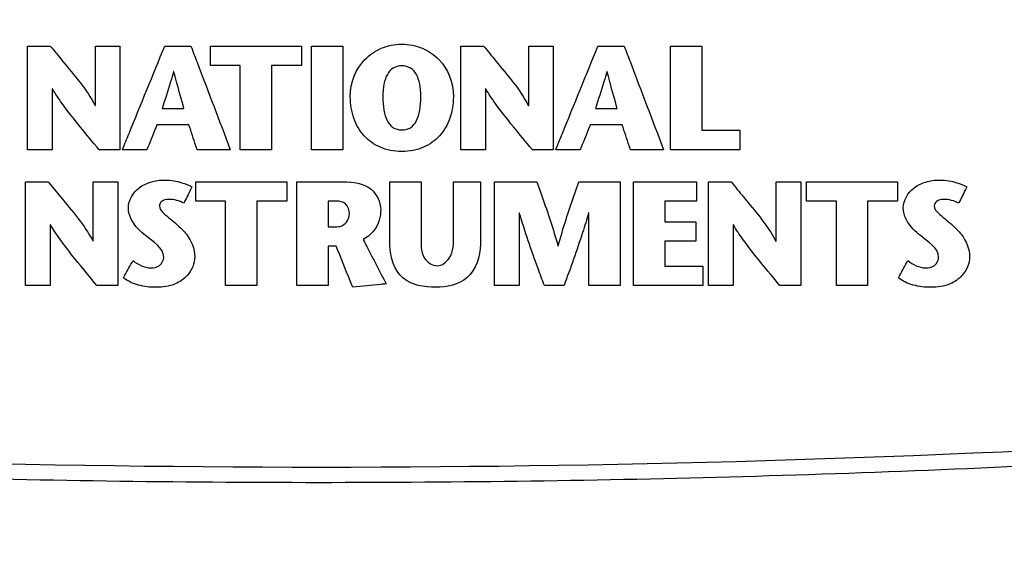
# Model space of a CAD drawing. Header units: inches. Extents: x 0 to 34, y 0 to 22.
# Tile 29 of 111: x 11.4 to 13.2, y 8.6 to 9.5. Entities that reach past the tile are written whole.
import ezdxf

# ---------------------------------------------------------------- set-up
doc = ezdxf.new("R2010")
doc.units = ezdxf.units.IN
doc.header["$LTSCALE"] = 1.87
doc.header["$MEASUREMENT"] = 0
doc.layers.get('0').update_dxf_attribs({"linetype": 'CONTINUOUS'})
doc.layers.add('DATUMCURVES', color=7, linetype='CONTINUOUS')
doc.layers.add('DIMENSIONS', color=7, linetype='CONTINUOUS')
doc.styles.get("Standard").update_dxf_attribs({"font": 'txt', "width": 0.8})
doc.dimstyles.new('DIMSTYLE_1', dxfattribs={"dimtxt": 0.125, "dimasz": 0.18, "dimexe": 0.18, "dimexo": 0.0625, "dimgap": 0.09, "dimtad": 0, "dimtih": 1, "dimtoh": 1, "dimdec": 3, "dimzin": 4, "dimdsep": 46, "dimtxsty": 'STANDARD', "dimblk": '_FILLED', "dimblk1": '_FILLED', "dimblk2": '_FILLED', "dimcen": 0.09, "dimadec": 0, "dimazin": 0, "dimtp": 0.001, "dimtm": 0.001, "dimtfac": 1, "dimtdec": 3, "dimtofl": 0, "dimtmove": 0, "dimatfit": 3, "dimldrblk": '_FILLED', "dimfxl": 1, "dimtolj": 1, "dimtzin": 4, "dimarcsym": 0})

# ---------------------------------------------------------------- blocks, each defined once
blk = doc.blocks.new('_FILLED')
at = {"color": 0, "linetype": 'BYBLOCK'}
blk.add_solid([(0, 0), (-1, 0.1736), (-1, -0.1736)], dxfattribs=at)
blk = doc.blocks.new('*D0')
at = {"layer": 'DIMENSIONS', "color": 2, "linetype": 'CONTINUOUS'}
for p, q in [((9.211, 10.3065), (7.356, 10.3065)), ((7.481, 10.3065), (7.481, 9.311)), ((7.481, 7.9485), (7.481, 9.061)), ((11.9085, 7.9485), (7.356, 7.9485))]:
    blk.add_line(p, q, dxfattribs=at)
at = {"layer": 'DIMENSIONS', "color": 2, "linetype": 'CONTINUOUS', "xscale": 0.18, "yscale": 0.18, "zscale": 0.18}
for p, rotation in [((7.481, 10.3065), 90), ((7.481, 7.9485), 270)]:
    blk.add_blockref('_FILLED', p, dxfattribs=dict(at, rotation=rotation))
at = {"layer": 'DIMENSIONS', "color": 2, "linetype": 'CONTINUOUS', "width": 0.8}
for s, p in [('[', (7.4435, 9.1235)), (']', (8.0435, 9.1235)), ('2.358', (6.8185, 9.1235)), ('59.89', (7.5435, 9.1235))]:
    blk.add_text(s, height=0.125, dxfattribs=at).set_placement(p)
blk = doc.blocks.new('*D7')
at = {"layer": 'DIMENSIONS', "color": 2, "linetype": 'CONTINUOUS'}
for p, q in [((9.586, 9.9315), (9.586, 7.3368)), ((10.461, 9.9315), (10.461, 7.3368)), ((9.586, 7.4618), (9.226, 7.4618)), ((10.461, 7.4618), (10.7887, 7.4618))]:
    blk.add_line(p, q, dxfattribs=at)
at = {"layer": 'DIMENSIONS', "color": 2, "linetype": 'CONTINUOUS', "xscale": 0.18, "yscale": 0.18, "zscale": 0.18}
blk.add_blockref('_FILLED', (9.586, 7.4618), dxfattribs=at)
at = {"layer": 'DIMENSIONS', "color": 2, "linetype": 'CONTINUOUS', "xscale": 0.18, "yscale": 0.18, "zscale": 0.18, "rotation": 180}
blk.add_blockref('_FILLED', (10.461, 7.4618), dxfattribs=at)
at = {"layer": 'DIMENSIONS', "color": 2, "linetype": 'CONTINUOUS', "width": 0.8}
for s, p in [('3X', (10.8512, 7.3993)), ('.875', (11.0512, 7.3993)), ('[', (11.5762, 7.3993)), ('22.23', (11.6762, 7.3993)), (']', (12.1762, 7.3993))]:
    blk.add_text(s, height=0.125, dxfattribs=at).set_placement(p)
blk = doc.blocks.new('*D8')
at = {"layer": 'DIMENSIONS', "color": 2, "linetype": 'CONTINUOUS'}
for p, q in [((13.2043, 9.9571), (13.2043, 7.009)), ((14.701, 9.9571), (14.701, 7.009)), ((13.2043, 7.134), (12.8547, 7.134)), ((14.701, 7.134), (15.061, 7.134))]:
    blk.add_line(p, q, dxfattribs=at)
at = {"layer": 'DIMENSIONS', "color": 2, "linetype": 'CONTINUOUS', "xscale": 0.18, "yscale": 0.18, "zscale": 0.18}
blk.add_blockref('_FILLED', (13.2043, 7.134), dxfattribs=at)
at = {"layer": 'DIMENSIONS', "color": 2, "linetype": 'CONTINUOUS', "xscale": 0.18, "yscale": 0.18, "zscale": 0.18, "rotation": 180}
blk.add_blockref('_FILLED', (14.701, 7.134), dxfattribs=at)
at = {"layer": 'DIMENSIONS', "color": 2, "linetype": 'CONTINUOUS', "width": 0.8}
for s, p in [('1.497', (11.4672, 7.0715)), ('[', (12.0922, 7.0715)), ('38.02', (12.1922, 7.0715)), (']', (12.6922, 7.0715))]:
    blk.add_text(s, height=0.125, dxfattribs=at).set_placement(p)
blk = doc.blocks.new('*D11')
at = {"layer": 'DIMENSIONS', "color": 2, "linetype": 'CONTINUOUS'}
for p, q in [((14.7635, 10.0196), (16.7481, 10.0196)), ((16.6231, 10.0196), (16.6231, 9.1875)), ((16.6231, 7.9485), (16.6231, 8.9375)), ((12.0335, 7.9485), (16.7481, 7.9485))]:
    blk.add_line(p, q, dxfattribs=at)
at = {"layer": 'DIMENSIONS', "color": 2, "linetype": 'CONTINUOUS', "xscale": 0.18, "yscale": 0.18, "zscale": 0.18}
for p, rotation in [((16.6231, 10.0196), 90), ((16.6231, 7.9485), 270)]:
    blk.add_blockref('_FILLED', p, dxfattribs=dict(at, rotation=rotation))
at = {"layer": 'DIMENSIONS', "color": 2, "linetype": 'CONTINUOUS', "width": 0.8}
for s, p in [('[', (16.5856, 9)), (']', (17.1856, 9)), ('2.071', (15.9606, 9)), ('52.61', (16.6856, 9))]:
    blk.add_text(s, height=0.125, dxfattribs=at).set_placement(p)

msp = doc.modelspace()

# ---------------------------------------------------------------- linework, layer by layer
at = {"color": 7, "linetype": 'CONTINUOUS'}
msp.add_arc((11.971, 35.486), 26.75, 262.80027, 277.19973, dxfattribs=at)
msp.add_open_spline([(15.3054, 8.9187), (15.1849, 8.9034), (14.9428, 8.8744), (14.5776, 8.8358), (14.2096, 8.802), (13.8391, 8.7733), (13.4666, 8.7496), (13.0927, 8.7311), (12.7176, 8.7179), (12.3418, 8.71), (11.9656, 8.7074), (11.5895, 8.7101), (11.2137, 8.7182), (10.8386, 8.7316), (10.4647, 8.7502), (10.0923, 8.774), (9.7219, 8.8029), (9.3538, 8.8368), (8.9922, 8.8752), (8.7535, 8.9039), (8.6365, 8.9187)], degree=3, knots=[0, 0, 0, 0, 0.054496, 0.109427, 0.164722, 0.220316, 0.276147, 0.332159, 0.388303, 0.444531, 0.5008, 0.557069, 0.613296, 0.669436, 0.725444, 0.781269, 0.836855, 0.892141, 0.947101, 1, 1, 1, 1], dxfattribs=at)
at = {"layer": 'DATUMCURVES', "color": 40, "linetype": 'CONTINUOUS'}
for points, knots in [([(11.4497, 9.2985, 0.8645), (11.4497, 9.3081, 0.8645), (11.4497, 9.3693, 0.8645), (11.4497, 9.4306, 0.8645), (11.4497, 9.4823, 0.8645)], [0, 0, 0, 0, 0.15625, 1, 1, 1, 1]), ([(11.4497, 9.4823, 0.8645), (11.4518, 9.4823, 0.8645), (11.4652, 9.4823, 0.8645), (11.4786, 9.4823, 0.8645), (11.4899, 9.4823, 0.8645)], [0, 0, 0, 0, 0.15625, 1, 1, 1, 1]), ([(11.4899, 9.4823, 0.8645), (11.4972, 9.4734, 0.8645), (11.5247, 9.4393, 0.8645), (11.5541, 9.4058, 0.8645), (11.5692, 9.377, 0.8645)], [0, 0, 0, 0, 0.261004, 1, 1, 1, 1]), ([(11.5698, 9.377, 0.8645), (11.5698, 9.3825, 0.8645), (11.5698, 9.4176, 0.8645), (11.5698, 9.4527, 0.8645), (11.5698, 9.4823, 0.8645)], [0, 0, 0, 0, 0.15625, 1, 1, 1, 1]), ([(11.5698, 9.4823, 0.8645), (11.572, 9.4823, 0.8645), (11.5866, 9.4823, 0.8645), (11.6011, 9.4823, 0.8645), (11.6134, 9.4823, 0.8645)], [0, 0, 0, 0, 0.15625, 1, 1, 1, 1]), ([(11.6134, 9.4823, 0.8645), (11.6134, 9.4727, 0.8645), (11.6134, 9.4115, 0.8645), (11.6134, 9.3502, 0.8645), (11.6134, 9.2985, 0.8645)], [0, 0, 0, 0, 0.15625, 1, 1, 1, 1]), ([(11.6178, 9.2985, 0.8645), (11.6217, 9.3081, 0.8645), (11.6467, 9.3693, 0.8645), (11.6716, 9.4306, 0.8645), (11.6927, 9.4823, 0.8645)], [0, 0, 0, 0, 0.15625, 1, 1, 1, 1]), ([(11.6927, 9.4823, 0.8645), (11.6951, 9.4823, 0.8645), (11.7106, 9.4823, 0.8645), (11.7261, 9.4823, 0.8645), (11.7392, 9.4823, 0.8645)], [0, 0, 0, 0, 0.15625, 1, 1, 1, 1]), ([(11.7392, 9.4823, 0.8645), (11.7428, 9.4727, 0.8645), (11.7661, 9.4115, 0.8645), (11.7894, 9.3502, 0.8645), (11.809, 9.2985, 0.8645)], [0, 0, 0, 0, 0.15625, 1, 1, 1, 1]), ([(11.7736, 9.4479, 0.8645), (11.7736, 9.4497, 0.8645), (11.7736, 9.4612, 0.8645), (11.7736, 9.4726, 0.8645), (11.7736, 9.4823, 0.8645)], [0, 0, 0, 0, 0.15625, 1, 1, 1, 1]), ([(11.7736, 9.4823, 0.8645), (11.782, 9.4823, 0.8645), (11.8358, 9.4823, 0.8645), (11.8897, 9.4823, 0.8645), (11.9351, 9.4823, 0.8645)], [0, 0, 0, 0, 0.15625, 1, 1, 1, 1]), ([(11.9351, 9.4823, 0.8645), (11.9351, 9.4805, 0.8645), (11.9351, 9.4691, 0.8645), (11.9351, 9.4576, 0.8645), (11.9351, 9.4479, 0.8645)], [0, 0, 0, 0, 0.15625, 1, 1, 1, 1]), ([(11.9529, 9.2985, 0.8645), (11.9529, 9.3081, 0.8645), (11.9529, 9.3693, 0.8645), (11.9529, 9.4306, 0.8645), (11.9529, 9.4823, 0.8645)], [0, 0, 0, 0, 0.15625, 1, 1, 1, 1]), ([(11.9529, 9.4823, 0.8645), (11.9558, 9.4823, 0.8645), (11.9743, 9.4823, 0.8645), (11.9928, 9.4823, 0.8645), (12.0084, 9.4823, 0.8645)], [0, 0, 0, 0, 0.15625, 1, 1, 1, 1]), ([(12.0084, 9.4823, 0.8645), (12.0084, 9.4727, 0.8645), (12.0084, 9.4115, 0.8645), (12.0084, 9.3502, 0.8645), (12.0084, 9.2985, 0.8645)], [0, 0, 0, 0, 0.15625, 1, 1, 1, 1]), ([(12.0218, 9.3925, 0.8645), (12.0218, 9.4182, 0.8645), (12.0364, 9.4531, 0.8645), (12.0751, 9.4803, 0.8645), (12.1131, 9.4881, 0.8645), (12.1512, 9.4803, 0.8645), (12.1899, 9.4531, 0.8645), (12.2045, 9.4182, 0.8645), (12.2045, 9.3925, 0.8645)], [0, 0, 0, 0, 0.249984, 0.374975, 0.499967, 0.624975, 0.749984, 1, 1, 1, 1]), ([(12.2179, 9.2985, 0.8645), (12.2179, 9.3081, 0.8645), (12.2179, 9.3693, 0.8645), (12.2179, 9.4306, 0.8645), (12.2179, 9.4823, 0.8645)], [0, 0, 0, 0, 0.15625, 1, 1, 1, 1]), ([(12.2179, 9.4823, 0.8645), (12.22, 9.4823, 0.8645), (12.2334, 9.4823, 0.8645), (12.2468, 9.4823, 0.8645), (12.2581, 9.4823, 0.8645)], [0, 0, 0, 0, 0.15625, 1, 1, 1, 1]), ([(12.2581, 9.4823, 0.8645), (12.2654, 9.4734, 0.8645), (12.2929, 9.4393, 0.8645), (12.3223, 9.4058, 0.8645), (12.3374, 9.377, 0.8645)], [0, 0, 0, 0, 0.26101, 1, 1, 1, 1]), ([(12.338, 9.377, 0.8645), (12.338, 9.3825, 0.8645), (12.338, 9.4176, 0.8645), (12.338, 9.4527, 0.8645), (12.338, 9.4823, 0.8645)], [0, 0, 0, 0, 0.15625, 1, 1, 1, 1]), ([(12.338, 9.4823, 0.8645), (12.3402, 9.4823, 0.8645), (12.3548, 9.4823, 0.8645), (12.3693, 9.4823, 0.8645), (12.3816, 9.4823, 0.8645)], [0, 0, 0, 0, 0.15625, 1, 1, 1, 1]), ([(12.3816, 9.4823, 0.8645), (12.3816, 9.4727, 0.8645), (12.3816, 9.4115, 0.8645), (12.3816, 9.3502, 0.8645), (12.3816, 9.2985, 0.8645)], [0, 0, 0, 0, 0.15625, 1, 1, 1, 1]), ([(12.386, 9.2985, 0.8645), (12.3899, 9.3081, 0.8645), (12.4149, 9.3693, 0.8645), (12.4398, 9.4306, 0.8645), (12.4609, 9.4823, 0.8645)], [0, 0, 0, 0, 0.15625, 1, 1, 1, 1]), ([(12.4609, 9.4823, 0.8645), (12.4633, 9.4823, 0.8645), (12.4788, 9.4823, 0.8645), (12.4943, 9.4823, 0.8645), (12.5074, 9.4823, 0.8645)], [0, 0, 0, 0, 0.15625, 1, 1, 1, 1]), ([(12.5074, 9.4823, 0.8645), (12.511, 9.4727, 0.8645), (12.5343, 9.4115, 0.8645), (12.5576, 9.3502, 0.8645), (12.5772, 9.2985, 0.8645)], [0, 0, 0, 0, 0.15625, 1, 1, 1, 1]), ([(12.5896, 9.4823, 0.8645), (12.5925, 9.4823, 0.8645), (12.6109, 9.4823, 0.8645), (12.6294, 9.4823, 0.8645), (12.645, 9.4823, 0.8645)], [0, 0, 0, 0, 0.15625, 1, 1, 1, 1]), ([(12.5896, 9.2985, 0.8645), (12.5896, 9.3081, 0.8645), (12.5896, 9.3693, 0.8645), (12.5896, 9.4306, 0.8645), (12.5896, 9.4823, 0.8645)], [0, 0, 0, 0, 0.15625, 1, 1, 1, 1]), ([(12.645, 9.4823, 0.8645), (12.645, 9.4745, 0.8645), (12.645, 9.4247, 0.8645), (12.645, 9.3749, 0.8645), (12.645, 9.3329, 0.8645)], [0, 0, 0, 0, 0.15625, 1, 1, 1, 1]), ([(11.8266, 9.4479, 0.8645), (11.8239, 9.4479, 0.8645), (11.8062, 9.4479, 0.8645), (11.7885, 9.4479, 0.8645), (11.7736, 9.4479, 0.8645)], [0, 0, 0, 0, 0.15625, 1, 1, 1, 1]), ([(11.8266, 9.2985, 0.8645), (11.8266, 9.3063, 0.8645), (11.8266, 9.3561, 0.8645), (11.8266, 9.4059, 0.8645), (11.8266, 9.4479, 0.8645)], [0, 0, 0, 0, 0.15625, 1, 1, 1, 1]), ([(11.9351, 9.4479, 0.8645), (11.9323, 9.4479, 0.8645), (11.9146, 9.4479, 0.8645), (11.8969, 9.4479, 0.8645), (11.882, 9.4479, 0.8645)], [0, 0, 0, 0, 0.15625, 1, 1, 1, 1]), ([(11.882, 9.4479, 0.8645), (11.882, 9.4401, 0.8645), (11.882, 9.3903, 0.8645), (11.882, 9.3405, 0.8645), (11.882, 9.2985, 0.8645)], [0, 0, 0, 0, 0.15625, 1, 1, 1, 1]), ([(12.1468, 9.3925, 0.8645), (12.1468, 9.4088, 0.8645), (12.1429, 9.4293, 0.8645), (12.1294, 9.4444, 0.8645), (12.1131, 9.4485, 0.8645), (12.0969, 9.4444, 0.8645), (12.0834, 9.4293, 0.8645), (12.0795, 9.4088, 0.8645), (12.0795, 9.3925, 0.8645)], [0, 0, 0, 0, 0.250007, 0.375011, 0.500015, 0.625011, 0.750007, 1, 1, 1, 1]), ([(11.7084, 9.4372, 0.8645), (11.7068, 9.431, 0.8645), (11.7005, 9.409, 0.8645), (11.6932, 9.3873, 0.8645), (11.6882, 9.3715, 0.8645)], [0, 0, 0, 0, 0.276524, 1, 1, 1, 1]), ([(11.7268, 9.3715, 0.8645), (11.7224, 9.3873, 0.8645), (11.7161, 9.4091, 0.8645), (11.7105, 9.431, 0.8645), (11.709, 9.4372, 0.8645)], [0, 0, 0, 0, 0.722624, 1, 1, 1, 1]), ([(12.4766, 9.4372, 0.8645), (12.475, 9.431, 0.8645), (12.4687, 9.409, 0.8645), (12.4614, 9.3873, 0.8645), (12.4564, 9.3715, 0.8645)], [0, 0, 0, 0, 0.276539, 1, 1, 1, 1]), ([(12.495, 9.3715, 0.8645), (12.4906, 9.3873, 0.8645), (12.4843, 9.4091, 0.8645), (12.4787, 9.431, 0.8645), (12.4772, 9.4372, 0.8645)], [0, 0, 0, 0, 0.722601, 1, 1, 1, 1]), ([(11.4933, 9.4062, 0.8645), (11.4933, 9.4006, 0.8645), (11.4933, 9.3647, 0.8645), (11.4933, 9.3288, 0.8645), (11.4933, 9.2985, 0.8645)], [0, 0, 0, 0, 0.15625, 1, 1, 1, 1]), ([(11.5763, 9.2985, 0.8645), (11.5538, 9.3257, 0.8645), (11.5244, 9.3601, 0.8645), (11.4988, 9.3975, 0.8645), (11.4939, 9.4062, 0.8645)], [0, 0, 0, 0, 0.779672, 1, 1, 1, 1]), ([(12.2045, 9.3925, 0.8645), (12.2045, 9.3788, 0.8645), (12.2002, 9.3529, 0.8645), (12.1818, 9.3216, 0.8645), (12.1576, 9.3041, 0.8645), (12.1337, 9.2967, 0.8645), (12.1131, 9.2947, 0.8645), (12.0926, 9.2967, 0.8645), (12.0687, 9.3041, 0.8645), (12.0445, 9.3216, 0.8645), (12.0261, 9.3529, 0.8645), (12.0218, 9.3788, 0.8645), (12.0218, 9.3925, 0.8645)], [0, 0, 0, 0, 0.125008, 0.250015, 0.375023, 0.437527, 0.500031, 0.562527, 0.625023, 0.750015, 0.875008, 1, 1, 1, 1]), ([(12.0795, 9.3925, 0.8645), (12.0795, 9.3752, 0.8645), (12.0829, 9.3531, 0.8645), (12.0949, 9.3387, 0.8645), (12.1043, 9.3344, 0.8645), (12.1131, 9.3333, 0.8645), (12.122, 9.3344, 0.8645), (12.1314, 9.3387, 0.8645), (12.1434, 9.3531, 0.8645), (12.1468, 9.3752, 0.8645), (12.1468, 9.3925, 0.8645)], [0, 0, 0, 0, 0.249993, 0.374989, 0.437488, 0.499986, 0.562488, 0.624989, 0.749993, 1, 1, 1, 1]), ([(12.2615, 9.4062, 0.8645), (12.2615, 9.4006, 0.8645), (12.2615, 9.3647, 0.8645), (12.2615, 9.3288, 0.8645), (12.2615, 9.2985, 0.8645)], [0, 0, 0, 0, 0.15625, 1, 1, 1, 1]), ([(12.3445, 9.2985, 0.8645), (12.3221, 9.3257, 0.8645), (12.2926, 9.3601, 0.8645), (12.2671, 9.3975, 0.8645), (12.2621, 9.4062, 0.8645)], [0, 0, 0, 0, 0.779681, 1, 1, 1, 1]), ([(11.6882, 9.3715, 0.8645), (11.6902, 9.3715, 0.8645), (11.7031, 9.3715, 0.8645), (11.716, 9.3715, 0.8645), (11.7268, 9.3715, 0.8645)], [0, 0, 0, 0, 0.15625, 1, 1, 1, 1]), ([(12.4564, 9.3715, 0.8645), (12.4584, 9.3715, 0.8645), (12.4713, 9.3715, 0.8645), (12.4842, 9.3715, 0.8645), (12.495, 9.3715, 0.8645)], [0, 0, 0, 0, 0.15625, 1, 1, 1, 1]), ([(11.6788, 9.3423, 0.8645), (11.6778, 9.3401, 0.8645), (11.672, 9.3254, 0.8645), (11.6661, 9.3108, 0.8645), (11.6612, 9.2985, 0.8645)], [0, 0, 0, 0, 0.15625, 1, 1, 1, 1]), ([(11.7357, 9.3423, 0.8645), (11.7328, 9.3423, 0.8645), (11.7138, 9.3423, 0.8645), (11.6948, 9.3423, 0.8645), (11.6788, 9.3423, 0.8645)], [0, 0, 0, 0, 0.15625, 1, 1, 1, 1]), ([(11.7502, 9.2985, 0.8645), (11.7494, 9.3008, 0.8645), (11.7446, 9.3154, 0.8645), (11.7398, 9.33, 0.8645), (11.7357, 9.3423, 0.8645)], [0, 0, 0, 0, 0.15625, 1, 1, 1, 1]), ([(12.447, 9.3423, 0.8645), (12.446, 9.3401, 0.8645), (12.4402, 9.3254, 0.8645), (12.4343, 9.3108, 0.8645), (12.4294, 9.2985, 0.8645)], [0, 0, 0, 0, 0.15625, 1, 1, 1, 1]), ([(12.504, 9.3423, 0.8645), (12.501, 9.3423, 0.8645), (12.482, 9.3423, 0.8645), (12.463, 9.3423, 0.8645), (12.447, 9.3423, 0.8645)], [0, 0, 0, 0, 0.15625, 1, 1, 1, 1]), ([(12.5184, 9.2985, 0.8645), (12.5176, 9.3008, 0.8645), (12.5128, 9.3154, 0.8645), (12.508, 9.33, 0.8645), (12.504, 9.3423, 0.8645)], [0, 0, 0, 0, 0.15625, 1, 1, 1, 1]), ([(12.645, 9.3329, 0.8645), (12.6485, 9.3329, 0.8645), (12.6709, 9.3329, 0.8645), (12.6933, 9.3329, 0.8645), (12.7122, 9.3329, 0.8645)], [0, 0, 0, 0, 0.15625, 1, 1, 1, 1]), ([(12.7122, 9.3329, 0.8645), (12.7122, 9.3311, 0.8645), (12.7122, 9.3196, 0.8645), (12.7122, 9.3082, 0.8645), (12.7122, 9.2985, 0.8645)], [0, 0, 0, 0, 0.15625, 1, 1, 1, 1]), ([(11.4933, 9.2985, 0.8645), (11.4911, 9.2985, 0.8645), (11.4765, 9.2985, 0.8645), (11.462, 9.2985, 0.8645), (11.4497, 9.2985, 0.8645)], [0, 0, 0, 0, 0.15625, 1, 1, 1, 1]), ([(11.6134, 9.2985, 0.8645), (11.6114, 9.2985, 0.8645), (11.5991, 9.2985, 0.8645), (11.5867, 9.2985, 0.8645), (11.5763, 9.2985, 0.8645)], [0, 0, 0, 0, 0.15625, 1, 1, 1, 1]), ([(11.6612, 9.2985, 0.8645), (11.6589, 9.2985, 0.8645), (11.6445, 9.2985, 0.8645), (11.63, 9.2985, 0.8645), (11.6178, 9.2985, 0.8645)], [0, 0, 0, 0, 0.15625, 1, 1, 1, 1]), ([(11.809, 9.2985, 0.8645), (11.806, 9.2985, 0.8645), (11.7863, 9.2985, 0.8645), (11.7667, 9.2985, 0.8645), (11.7502, 9.2985, 0.8645)], [0, 0, 0, 0, 0.15625, 1, 1, 1, 1]), ([(11.882, 9.2985, 0.8645), (11.8791, 9.2985, 0.8645), (11.8607, 9.2985, 0.8645), (11.8422, 9.2985, 0.8645), (11.8266, 9.2985, 0.8645)], [0, 0, 0, 0, 0.15625, 1, 1, 1, 1]), ([(12.0084, 9.2985, 0.8645), (12.0055, 9.2985, 0.8645), (11.987, 9.2985, 0.8645), (11.9685, 9.2985, 0.8645), (11.9529, 9.2985, 0.8645)], [0, 0, 0, 0, 0.15625, 1, 1, 1, 1]), ([(12.2615, 9.2985, 0.8645), (12.2593, 9.2985, 0.8645), (12.2447, 9.2985, 0.8645), (12.2302, 9.2985, 0.8645), (12.2179, 9.2985, 0.8645)], [0, 0, 0, 0, 0.15625, 1, 1, 1, 1]), ([(12.3816, 9.2985, 0.8645), (12.3796, 9.2985, 0.8645), (12.3673, 9.2985, 0.8645), (12.3549, 9.2985, 0.8645), (12.3445, 9.2985, 0.8645)], [0, 0, 0, 0, 0.15625, 1, 1, 1, 1]), ([(12.4294, 9.2985, 0.8645), (12.4271, 9.2985, 0.8645), (12.4127, 9.2985, 0.8645), (12.3982, 9.2985, 0.8645), (12.386, 9.2985, 0.8645)], [0, 0, 0, 0, 0.15625, 1, 1, 1, 1]), ([(12.5772, 9.2985, 0.8645), (12.5742, 9.2985, 0.8645), (12.5545, 9.2985, 0.8645), (12.5349, 9.2985, 0.8645), (12.5184, 9.2985, 0.8645)], [0, 0, 0, 0, 0.15625, 1, 1, 1, 1]), ([(12.7122, 9.2985, 0.8645), (12.7058, 9.2985, 0.8645), (12.6649, 9.2985, 0.8645), (12.6241, 9.2985, 0.8645), (12.5896, 9.2985, 0.8645)], [0, 0, 0, 0, 0.15625, 1, 1, 1, 1]), ([(11.4461, 9.0577, 0.8645), (11.4461, 9.0673, 0.8645), (11.4461, 9.1286, 0.8645), (11.4461, 9.1899, 0.8645), (11.4461, 9.2416, 0.8645)], [0, 0, 0, 0, 0.15625, 1, 1, 1, 1]), ([(11.4461, 9.2416, 0.8645), (11.4482, 9.2416, 0.8645), (11.4615, 9.2416, 0.8645), (11.4749, 9.2416, 0.8645), (11.4862, 9.2416, 0.8645)], [0, 0, 0, 0, 0.15625, 1, 1, 1, 1]), ([(11.4862, 9.2416, 0.8645), (11.4935, 9.2327, 0.8645), (11.521, 9.1985, 0.8645), (11.5504, 9.165, 0.8645), (11.5656, 9.1363, 0.8645)], [0, 0, 0, 0, 0.26101, 1, 1, 1, 1]), ([(11.5661, 9.1363, 0.8645), (11.5661, 9.1417, 0.8645), (11.5661, 9.1768, 0.8645), (11.5661, 9.2119, 0.8645), (11.5661, 9.2416, 0.8645)], [0, 0, 0, 0, 0.15625, 1, 1, 1, 1]), ([(11.5661, 9.2416, 0.8645), (11.5684, 9.2416, 0.8645), (11.5829, 9.2416, 0.8645), (11.5974, 9.2416, 0.8645), (11.6097, 9.2416, 0.8645)], [0, 0, 0, 0, 0.15625, 1, 1, 1, 1]), ([(11.6097, 9.2416, 0.8645), (11.6097, 9.232, 0.8645), (11.6097, 9.1707, 0.8645), (11.6097, 9.1094, 0.8645), (11.6097, 9.0577, 0.8645)], [0, 0, 0, 0, 0.15625, 1, 1, 1, 1]), ([(11.6283, 9.1953, 0.8645), (11.6283, 9.2089, 0.8645), (11.6412, 9.2303, 0.8645), (11.6683, 9.2424, 0.8645), (11.6899, 9.2455, 0.8645), (11.7085, 9.2439, 0.8645), (11.7247, 9.2399, 0.8645), (11.7353, 9.2358, 0.8645), (11.7407, 9.2324, 0.8645)], [0, 0, 0, 0, 0.292904, 0.457899, 0.638057, 0.757541, 0.861121, 1, 1, 1, 1]), ([(11.7476, 9.2072, 0.8645), (11.7476, 9.209, 0.8645), (11.7476, 9.2204, 0.8645), (11.7476, 9.2319, 0.8645), (11.7476, 9.2416, 0.8645)], [0, 0, 0, 0, 0.15625, 1, 1, 1, 1]), ([(11.7476, 9.2416, 0.8645), (11.756, 9.2416, 0.8645), (11.8098, 9.2416, 0.8645), (11.8637, 9.2416, 0.8645), (11.9091, 9.2416, 0.8645)], [0, 0, 0, 0, 0.15625, 1, 1, 1, 1]), ([(11.9091, 9.2416, 0.8645), (11.9091, 9.2398, 0.8645), (11.9091, 9.2283, 0.8645), (11.9091, 9.2168, 0.8645), (11.9091, 9.2072, 0.8645)], [0, 0, 0, 0, 0.15625, 1, 1, 1, 1]), ([(11.9269, 9.2416, 0.8645), (11.9312, 9.2416, 0.8645), (11.9585, 9.2416, 0.8645), (11.9858, 9.2416, 0.8645), (12.0089, 9.2416, 0.8645)], [0, 0, 0, 0, 0.15625, 1, 1, 1, 1]), ([(11.9269, 9.0577, 0.8645), (11.9269, 9.0673, 0.8645), (11.9269, 9.1286, 0.8645), (11.9269, 9.1899, 0.8645), (11.9269, 9.2416, 0.8645)], [0, 0, 0, 0, 0.15625, 1, 1, 1, 1]), ([(12.0089, 9.2416, 0.8645), (12.026, 9.2416, 0.8645), (12.06, 9.2378, 0.8645), (12.0756, 9.2057, 0.8645), (12.0756, 9.1925, 0.8645)], [0, 0, 0, 0, 0.563607, 1, 1, 1, 1]), ([(12.0921, 9.1292, 0.8645), (12.0921, 9.135, 0.8645), (12.0921, 9.1725, 0.8645), (12.0921, 9.21, 0.8645), (12.0921, 9.2416, 0.8645)], [0, 0, 0, 0, 0.15625, 1, 1, 1, 1]), ([(12.0921, 9.2416, 0.8645), (12.095, 9.2416, 0.8645), (12.1135, 9.2416, 0.8645), (12.132, 9.2416, 0.8645), (12.1476, 9.2416, 0.8645)], [0, 0, 0, 0, 0.15625, 1, 1, 1, 1]), ([(12.1476, 9.2416, 0.8645), (12.1476, 9.2366, 0.8645), (12.1476, 9.2045, 0.8645), (12.1476, 9.1725, 0.8645), (12.1476, 9.1454, 0.8645)], [0, 0, 0, 0, 0.15625, 1, 1, 1, 1]), ([(12.2048, 9.1462, 0.8645), (12.2048, 9.1512, 0.8645), (12.2048, 9.183, 0.8645), (12.2048, 9.2148, 0.8645), (12.2048, 9.2416, 0.8645)], [0, 0, 0, 0, 0.15625, 1, 1, 1, 1]), ([(12.2048, 9.2416, 0.8645), (12.2073, 9.2416, 0.8645), (12.2232, 9.2416, 0.8645), (12.2392, 9.2416, 0.8645), (12.2526, 9.2416, 0.8645)], [0, 0, 0, 0, 0.15625, 1, 1, 1, 1]), ([(12.2526, 9.2416, 0.8645), (12.2526, 9.2358, 0.8645), (12.2526, 9.1988, 0.8645), (12.2526, 9.1617, 0.8645), (12.2526, 9.1305, 0.8645)], [0, 0, 0, 0, 0.15625, 1, 1, 1, 1]), ([(12.2773, 9.0577, 0.8645), (12.2773, 9.0673, 0.8645), (12.2773, 9.1286, 0.8645), (12.2773, 9.1899, 0.8645), (12.2773, 9.2416, 0.8645)], [0, 0, 0, 0, 0.15625, 1, 1, 1, 1]), ([(12.2773, 9.2416, 0.8645), (12.2812, 9.2416, 0.8645), (12.3062, 9.2416, 0.8645), (12.3313, 9.2416, 0.8645), (12.3524, 9.2416, 0.8645)], [0, 0, 0, 0, 0.15625, 1, 1, 1, 1]), ([(12.3524, 9.2416, 0.8645), (12.3556, 9.2327, 0.8645), (12.369, 9.1953, 0.8645), (12.3816, 9.1576, 0.8645), (12.39, 9.1284, 0.8645)], [0, 0, 0, 0, 0.235679, 1, 1, 1, 1]), ([(12.3905, 9.1284, 0.8645), (12.3933, 9.1387, 0.8645), (12.4044, 9.1768, 0.8645), (12.4173, 9.2142, 0.8645), (12.4267, 9.2416, 0.8645)], [0, 0, 0, 0, 0.2707, 1, 1, 1, 1]), ([(12.4267, 9.2416, 0.8645), (12.4306, 9.2416, 0.8645), (12.4551, 9.2416, 0.8645), (12.4796, 9.2416, 0.8645), (12.5003, 9.2416, 0.8645)], [0, 0, 0, 0, 0.15625, 1, 1, 1, 1]), ([(12.5003, 9.2416, 0.8645), (12.5003, 9.232, 0.8645), (12.5003, 9.1707, 0.8645), (12.5003, 9.1094, 0.8645), (12.5003, 9.0577, 0.8645)], [0, 0, 0, 0, 0.15625, 1, 1, 1, 1]), ([(12.5239, 9.0577, 0.8645), (12.5239, 9.0673, 0.8645), (12.5239, 9.1286, 0.8645), (12.5239, 9.1899, 0.8645), (12.5239, 9.2416, 0.8645)], [0, 0, 0, 0, 0.15625, 1, 1, 1, 1]), ([(12.5239, 9.2416, 0.8645), (12.5297, 9.2416, 0.8645), (12.5669, 9.2416, 0.8645), (12.6041, 9.2416, 0.8645), (12.6355, 9.2416, 0.8645)], [0, 0, 0, 0, 0.15625, 1, 1, 1, 1]), ([(12.6355, 9.2416, 0.8645), (12.6355, 9.2398, 0.8645), (12.6355, 9.2283, 0.8645), (12.6355, 9.2168, 0.8645), (12.6355, 9.2072, 0.8645)], [0, 0, 0, 0, 0.15625, 1, 1, 1, 1]), ([(12.6568, 9.0577, 0.8645), (12.6568, 9.0673, 0.8645), (12.6568, 9.1286, 0.8645), (12.6568, 9.1899, 0.8645), (12.6568, 9.2416, 0.8645)], [0, 0, 0, 0, 0.15625, 1, 1, 1, 1]), ([(12.6568, 9.2416, 0.8645), (12.6589, 9.2416, 0.8645), (12.6723, 9.2416, 0.8645), (12.6857, 9.2416, 0.8645), (12.697, 9.2416, 0.8645)], [0, 0, 0, 0, 0.15625, 1, 1, 1, 1]), ([(12.697, 9.2416, 0.8645), (12.7042, 9.2327, 0.8645), (12.7317, 9.1985, 0.8645), (12.7612, 9.165, 0.8645), (12.7763, 9.1363, 0.8645)], [0, 0, 0, 0, 0.26099, 1, 1, 1, 1]), ([(12.7768, 9.1363, 0.8645), (12.7768, 9.1417, 0.8645), (12.7768, 9.1768, 0.8645), (12.7768, 9.2119, 0.8645), (12.7768, 9.2416, 0.8645)], [0, 0, 0, 0, 0.15625, 1, 1, 1, 1]), ([(12.7768, 9.2416, 0.8645), (12.7791, 9.2416, 0.8645), (12.7936, 9.2416, 0.8645), (12.8082, 9.2416, 0.8645), (12.8204, 9.2416, 0.8645)], [0, 0, 0, 0, 0.15625, 1, 1, 1, 1]), ([(12.8204, 9.2416, 0.8645), (12.8204, 9.232, 0.8645), (12.8204, 9.1707, 0.8645), (12.8204, 9.1094, 0.8645), (12.8204, 9.0577, 0.8645)], [0, 0, 0, 0, 0.15625, 1, 1, 1, 1]), ([(12.8304, 9.2072, 0.8645), (12.8304, 9.209, 0.8645), (12.8304, 9.2204, 0.8645), (12.8304, 9.2319, 0.8645), (12.8304, 9.2416, 0.8645)], [0, 0, 0, 0, 0.15625, 1, 1, 1, 1]), ([(12.8304, 9.2416, 0.8645), (12.8388, 9.2416, 0.8645), (12.8927, 9.2416, 0.8645), (12.9465, 9.2416, 0.8645), (12.9919, 9.2416, 0.8645)], [0, 0, 0, 0, 0.15625, 1, 1, 1, 1]), ([(12.9919, 9.2416, 0.8645), (12.9919, 9.2398, 0.8645), (12.9919, 9.2283, 0.8645), (12.9919, 9.2168, 0.8645), (12.9919, 9.2072, 0.8645)], [0, 0, 0, 0, 0.15625, 1, 1, 1, 1]), ([(13.0022, 9.1953, 0.8645), (13.0022, 9.2089, 0.8645), (13.015, 9.2303, 0.8645), (13.0422, 9.2424, 0.8645), (13.0637, 9.2455, 0.8645), (13.0823, 9.2439, 0.8645), (13.0986, 9.2399, 0.8645), (13.1091, 9.2358, 0.8645), (13.1146, 9.2324, 0.8645)], [0, 0, 0, 0, 0.292887, 0.457871, 0.638019, 0.757547, 0.861137, 1, 1, 1, 1]), ([(11.7407, 9.2324, 0.8645), (11.74, 9.2309, 0.8645), (11.7353, 9.2212, 0.8645), (11.7305, 9.2116, 0.8645), (11.7266, 9.2035, 0.8645)], [0, 0, 0, 0, 0.15625, 1, 1, 1, 1]), ([(13.1146, 9.2324, 0.8645), (13.1138, 9.2309, 0.8645), (13.1091, 9.2212, 0.8645), (13.1044, 9.2116, 0.8645), (13.1004, 9.2035, 0.8645)], [0, 0, 0, 0, 0.15625, 1, 1, 1, 1]), ([(11.7266, 9.2035, 0.8645), (11.7227, 9.2058, 0.8645), (11.7138, 9.2093, 0.8645), (11.7005, 9.2109, 0.8645), (11.6873, 9.2093, 0.8645), (11.6801, 9.1956, 0.8645), (11.6973, 9.1797, 0.8645), (11.7091, 9.1708, 0.8645), (11.7166, 9.1638, 0.8645)], [0, 0, 0, 0, 0.136278, 0.285388, 0.413521, 0.503919, 0.688447, 1, 1, 1, 1]), ([(11.8006, 9.2072, 0.8645), (11.7978, 9.2072, 0.8645), (11.7802, 9.2072, 0.8645), (11.7625, 9.2072, 0.8645), (11.7476, 9.2072, 0.8645)], [0, 0, 0, 0, 0.15625, 1, 1, 1, 1]), ([(11.8006, 9.0577, 0.8645), (11.8006, 9.0655, 0.8645), (11.8006, 9.1153, 0.8645), (11.8006, 9.1651, 0.8645), (11.8006, 9.2072, 0.8645)], [0, 0, 0, 0, 0.15625, 1, 1, 1, 1]), ([(11.9091, 9.2072, 0.8645), (11.9063, 9.2072, 0.8645), (11.8886, 9.2072, 0.8645), (11.871, 9.2072, 0.8645), (11.856, 9.2072, 0.8645)], [0, 0, 0, 0, 0.15625, 1, 1, 1, 1]), ([(11.856, 9.2072, 0.8645), (11.856, 9.1994, 0.8645), (11.856, 9.1496, 0.8645), (11.856, 9.0998, 0.8645), (11.856, 9.0577, 0.8645)], [0, 0, 0, 0, 0.15625, 1, 1, 1, 1]), ([(11.9971, 9.2072, 0.8645), (11.9963, 9.2072, 0.8645), (11.9914, 9.2072, 0.8645), (11.9865, 9.2072, 0.8645), (11.9824, 9.2072, 0.8645)], [0, 0, 0, 0, 0.15625, 1, 1, 1, 1]), ([(11.9824, 9.2072, 0.8645), (11.9824, 9.2048, 0.8645), (11.9824, 9.1898, 0.8645), (11.9824, 9.1747, 0.8645), (11.9824, 9.162, 0.8645)], [0, 0, 0, 0, 0.15625, 1, 1, 1, 1]), ([(12.0202, 9.1846, 0.8645), (12.0202, 9.1911, 0.8645), (12.0161, 9.205, 0.8645), (12.0026, 9.2072, 0.8645), (11.9971, 9.2072, 0.8645)], [0, 0, 0, 0, 0.539306, 1, 1, 1, 1]), ([(12.6355, 9.2072, 0.8645), (12.6326, 9.2072, 0.8645), (12.6139, 9.2072, 0.8645), (12.5951, 9.2072, 0.8645), (12.5793, 9.2072, 0.8645)], [0, 0, 0, 0, 0.15625, 1, 1, 1, 1]), ([(12.5793, 9.2072, 0.8645), (12.5793, 9.2053, 0.8645), (12.5793, 9.1932, 0.8645), (12.5793, 9.1811, 0.8645), (12.5793, 9.1709, 0.8645)], [0, 0, 0, 0, 0.15625, 1, 1, 1, 1]), ([(12.8835, 9.2072, 0.8645), (12.8807, 9.2072, 0.8645), (12.863, 9.2072, 0.8645), (12.8453, 9.2072, 0.8645), (12.8304, 9.2072, 0.8645)], [0, 0, 0, 0, 0.15625, 1, 1, 1, 1]), ([(12.8835, 9.0577, 0.8645), (12.8835, 9.0655, 0.8645), (12.8835, 9.1153, 0.8645), (12.8835, 9.1651, 0.8645), (12.8835, 9.2072, 0.8645)], [0, 0, 0, 0, 0.15625, 1, 1, 1, 1]), ([(12.9919, 9.2072, 0.8645), (12.9892, 9.2072, 0.8645), (12.9715, 9.2072, 0.8645), (12.9538, 9.2072, 0.8645), (12.9389, 9.2072, 0.8645)], [0, 0, 0, 0, 0.15625, 1, 1, 1, 1]), ([(12.9389, 9.2072, 0.8645), (12.9389, 9.1994, 0.8645), (12.9389, 9.1496, 0.8645), (12.9389, 9.0998, 0.8645), (12.9389, 9.0577, 0.8645)], [0, 0, 0, 0, 0.15625, 1, 1, 1, 1]), ([(13.1004, 9.2035, 0.8645), (13.0966, 9.2058, 0.8645), (13.0876, 9.2093, 0.8645), (13.0743, 9.2109, 0.8645), (13.0612, 9.2093, 0.8645), (13.054, 9.1956, 0.8645), (13.0711, 9.1797, 0.8645), (13.0829, 9.1708, 0.8645), (13.0904, 9.1638, 0.8645)], [0, 0, 0, 0, 0.136227, 0.285336, 0.413501, 0.503917, 0.688478, 1, 1, 1, 1]), ([(11.6588, 9.1462, 0.8645), (11.6545, 9.15, 0.8645), (11.6394, 9.1622, 0.8645), (11.6283, 9.1815, 0.8645), (11.6283, 9.1953, 0.8645)], [0, 0, 0, 0, 0.294533, 1, 1, 1, 1]), ([(11.9981, 9.162, 0.8645), (12.0014, 9.162, 0.8645), (12.0129, 9.1641, 0.8645), (12.0202, 9.1766, 0.8645), (12.0202, 9.1846, 0.8645)], [0, 0, 0, 0, 0.292346, 1, 1, 1, 1]), ([(12.0756, 9.1925, 0.8645), (12.0756, 9.1861, 0.8645), (12.0736, 9.1648, 0.8645), (12.0579, 9.146, 0.8645), (12.0446, 9.1394, 0.8645)], [0, 0, 0, 0, 0.300701, 1, 1, 1, 1]), ([(12.3209, 9.1864, 0.8645), (12.3209, 9.1797, 0.8645), (12.3209, 9.1368, 0.8645), (12.3209, 9.0939, 0.8645), (12.3209, 9.0577, 0.8645)], [0, 0, 0, 0, 0.15625, 1, 1, 1, 1]), ([(12.3658, 9.0577, 0.8645), (12.362, 9.0678, 0.8645), (12.3462, 9.1103, 0.8645), (12.3314, 9.1533, 0.8645), (12.3214, 9.1864, 0.8645)], [0, 0, 0, 0, 0.237317, 1, 1, 1, 1]), ([(12.4443, 9.1864, 0.8645), (12.4409, 9.1748, 0.8645), (12.4275, 9.1315, 0.8645), (12.4121, 9.0889, 0.8645), (12.4007, 9.0577, 0.8645)], [0, 0, 0, 0, 0.267539, 1, 1, 1, 1]), ([(12.4449, 9.0577, 0.8645), (12.4449, 9.0644, 0.8645), (12.4449, 9.1073, 0.8645), (12.4449, 9.1502, 0.8645), (12.4449, 9.1864, 0.8645)], [0, 0, 0, 0, 0.15625, 1, 1, 1, 1]), ([(13.0326, 9.1462, 0.8645), (13.0283, 9.15, 0.8645), (13.0133, 9.1622, 0.8645), (13.0022, 9.1815, 0.8645), (13.0022, 9.1953, 0.8645)], [0, 0, 0, 0, 0.294507, 1, 1, 1, 1]), ([(11.4897, 9.1654, 0.8645), (11.4897, 9.1598, 0.8645), (11.4897, 9.1239, 0.8645), (11.4897, 9.088, 0.8645), (11.4897, 9.0577, 0.8645)], [0, 0, 0, 0, 0.15625, 1, 1, 1, 1]), ([(11.5726, 9.0577, 0.8645), (11.5502, 9.0849, 0.8645), (11.5207, 9.1193, 0.8645), (11.4952, 9.1568, 0.8645), (11.4902, 9.1654, 0.8645)], [0, 0, 0, 0, 0.779669, 1, 1, 1, 1]), ([(12.5793, 9.1709, 0.8645), (12.5822, 9.1709, 0.8645), (12.6005, 9.1709, 0.8645), (12.6188, 9.1709, 0.8645), (12.6342, 9.1709, 0.8645)], [0, 0, 0, 0, 0.15625, 1, 1, 1, 1]), ([(12.6342, 9.1709, 0.8645), (12.6342, 9.1691, 0.8645), (12.6342, 9.1577, 0.8645), (12.6342, 9.1462, 0.8645), (12.6342, 9.1365, 0.8645)], [0, 0, 0, 0, 0.15625, 1, 1, 1, 1]), ([(12.7004, 9.1654, 0.8645), (12.7004, 9.1598, 0.8645), (12.7004, 9.1239, 0.8645), (12.7004, 9.088, 0.8645), (12.7004, 9.0577, 0.8645)], [0, 0, 0, 0, 0.15625, 1, 1, 1, 1]), ([(12.7834, 9.0577, 0.8645), (12.7609, 9.0849, 0.8645), (12.7314, 9.1193, 0.8645), (12.7059, 9.1568, 0.8645), (12.7009, 9.1654, 0.8645)], [0, 0, 0, 0, 0.779683, 1, 1, 1, 1]), ([(11.7166, 9.1638, 0.8645), (11.7217, 9.159, 0.8645), (11.737, 9.1444, 0.8645), (11.746, 9.1229, 0.8645), (11.746, 9.1087, 0.8645)], [0, 0, 0, 0, 0.330983, 1, 1, 1, 1]), ([(11.9824, 9.162, 0.8645), (11.9832, 9.162, 0.8645), (11.9884, 9.162, 0.8645), (11.9937, 9.162, 0.8645), (11.9981, 9.162, 0.8645)], [0, 0, 0, 0, 0.15625, 1, 1, 1, 1]), ([(13.0904, 9.1638, 0.8645), (13.0955, 9.159, 0.8645), (13.1108, 9.1444, 0.8645), (13.1198, 9.1229, 0.8645), (13.1198, 9.1087, 0.8645)], [0, 0, 0, 0, 0.331007, 1, 1, 1, 1]), ([(12.0446, 9.1394, 0.8645), (12.0467, 9.1353, 0.8645), (12.0603, 9.109, 0.8645), (12.0739, 9.0828, 0.8645), (12.0853, 9.0606, 0.8645)], [0, 0, 0, 0, 0.15625, 1, 1, 1, 1]), ([(12.1476, 9.1454, 0.8645), (12.1476, 9.1324, 0.8645), (12.1446, 9.1081, 0.8645), (12.167, 9.0929, 0.8645), (12.1759, 9.0929, 0.8645)], [0, 0, 0, 0, 0.592916, 1, 1, 1, 1]), ([(12.2526, 9.1305, 0.8645), (12.2526, 9.1094, 0.8645), (12.2374, 9.0642, 0.8645), (12.1927, 9.0546, 0.8645), (12.1733, 9.0546, 0.8645)], [0, 0, 0, 0, 0.521242, 1, 1, 1, 1]), ([(12.1759, 9.0929, 0.8645), (12.1843, 9.0929, 0.8645), (12.2052, 9.1091, 0.8645), (12.2048, 9.1327, 0.8645), (12.2048, 9.1462, 0.8645)], [0, 0, 0, 0, 0.384529, 1, 1, 1, 1]), ([(12.6342, 9.1365, 0.8645), (12.6314, 9.1365, 0.8645), (12.6131, 9.1365, 0.8645), (12.5948, 9.1365, 0.8645), (12.5793, 9.1365, 0.8645)], [0, 0, 0, 0, 0.15625, 1, 1, 1, 1]), ([(12.5793, 9.1365, 0.8645), (12.5793, 9.1342, 0.8645), (12.5793, 9.1194, 0.8645), (12.5793, 9.1046, 0.8645), (12.5793, 9.0921, 0.8645)], [0, 0, 0, 0, 0.15625, 1, 1, 1, 1]), ([(11.9968, 9.1273, 0.8645), (11.9961, 9.1273, 0.8645), (11.9912, 9.1273, 0.8645), (11.9864, 9.1273, 0.8645), (11.9824, 9.1273, 0.8645)], [0, 0, 0, 0, 0.15625, 1, 1, 1, 1]), ([(11.9824, 9.1273, 0.8645), (11.9824, 9.1237, 0.8645), (11.9824, 9.1005, 0.8645), (11.9824, 9.0773, 0.8645), (11.9824, 9.0577, 0.8645)], [0, 0, 0, 0, 0.15625, 1, 1, 1, 1]), ([(12.026, 9.0546, 0.8645), (12.0244, 9.0584, 0.8645), (12.0147, 9.0826, 0.8645), (12.005, 9.1069, 0.8645), (11.9968, 9.1273, 0.8645)], [0, 0, 0, 0, 0.15625, 1, 1, 1, 1]), ([(12.1733, 9.0546, 0.8645), (12.1531, 9.0546, 0.8645), (12.1067, 9.0618, 0.8645), (12.0921, 9.1084, 0.8645), (12.0921, 9.1292, 0.8645)], [0, 0, 0, 0, 0.493067, 1, 1, 1, 1]), ([(11.746, 9.1087, 0.8645), (11.746, 9.0967, 0.8645), (11.7367, 9.0759, 0.8645), (11.7096, 9.0574, 0.8645), (11.6835, 9.0539, 0.8645), (11.6615, 9.0552, 0.8645), (11.6415, 9.059, 0.8645), (11.6273, 9.0653, 0.8645), (11.6197, 9.0714, 0.8645)], [0, 0, 0, 0, 0.228084, 0.391442, 0.611268, 0.713611, 0.813536, 1, 1, 1, 1]), ([(11.6197, 9.0714, 0.8645), (11.6205, 9.073, 0.8645), (11.6261, 9.0831, 0.8645), (11.6317, 9.0933, 0.8645), (11.6365, 9.1019, 0.8645)], [0, 0, 0, 0, 0.15625, 1, 1, 1, 1]), ([(11.6365, 9.1019, 0.8645), (11.6455, 9.0949, 0.8645), (11.6616, 9.0864, 0.8645), (11.685, 9.0913, 0.8645), (11.6911, 9.1027, 0.8645), (11.6911, 9.1082, 0.8645)], [0, 0, 0, 0, 0.510101, 0.753579, 1, 1, 1, 1]), ([(13.1198, 9.1087, 0.8645), (13.1198, 9.0967, 0.8645), (13.1105, 9.0759, 0.8645), (13.0834, 9.0574, 0.8645), (13.0574, 9.0539, 0.8645), (13.0353, 9.0552, 0.8645), (13.0153, 9.059, 0.8645), (13.0011, 9.0653, 0.8645), (12.9935, 9.0714, 0.8645)], [0, 0, 0, 0, 0.228087, 0.391453, 0.61128, 0.713605, 0.813508, 1, 1, 1, 1]), ([(12.9935, 9.0714, 0.8645), (12.9944, 9.073, 0.8645), (13, 9.0831, 0.8645), (13.0056, 9.0933, 0.8645), (13.0103, 9.1019, 0.8645)], [0, 0, 0, 0, 0.15625, 1, 1, 1, 1]), ([(13.0103, 9.1019, 0.8645), (13.0193, 9.0949, 0.8645), (13.0354, 9.0864, 0.8645), (13.0588, 9.0913, 0.8645), (13.0649, 9.1027, 0.8645), (13.0649, 9.1082, 0.8645)], [0, 0, 0, 0, 0.510056, 0.753581, 1, 1, 1, 1]), ([(12.5793, 9.0921, 0.8645), (12.5828, 9.0921, 0.8645), (12.6053, 9.0921, 0.8645), (12.6278, 9.0921, 0.8645), (12.6468, 9.0921, 0.8645)], [0, 0, 0, 0, 0.15625, 1, 1, 1, 1]), ([(12.6468, 9.0921, 0.8645), (12.6468, 9.0903, 0.8645), (12.6468, 9.0789, 0.8645), (12.6468, 9.0674, 0.8645), (12.6468, 9.0577, 0.8645)], [0, 0, 0, 0, 0.15625, 1, 1, 1, 1]), ([(12.0853, 9.0606, 0.8645), (12.0822, 9.0603, 0.8645), (12.0624, 9.0583, 0.8645), (12.0426, 9.0563, 0.8645), (12.026, 9.0546, 0.8645)], [0, 0, 0, 0, 0.15625, 1, 1, 1, 1]), ([(11.4897, 9.0577, 0.8645), (11.4874, 9.0577, 0.8645), (11.4729, 9.0577, 0.8645), (11.4583, 9.0577, 0.8645), (11.4461, 9.0577, 0.8645)], [0, 0, 0, 0, 0.15625, 1, 1, 1, 1]), ([(11.6097, 9.0577, 0.8645), (11.6078, 9.0577, 0.8645), (11.5954, 9.0577, 0.8645), (11.5831, 9.0577, 0.8645), (11.5726, 9.0577, 0.8645)], [0, 0, 0, 0, 0.15625, 1, 1, 1, 1]), ([(11.856, 9.0577, 0.8645), (11.8531, 9.0577, 0.8645), (11.8347, 9.0577, 0.8645), (11.8162, 9.0577, 0.8645), (11.8006, 9.0577, 0.8645)], [0, 0, 0, 0, 0.15625, 1, 1, 1, 1]), ([(11.9824, 9.0577, 0.8645), (11.9795, 9.0577, 0.8645), (11.961, 9.0577, 0.8645), (11.9425, 9.0577, 0.8645), (11.9269, 9.0577, 0.8645)], [0, 0, 0, 0, 0.15625, 1, 1, 1, 1]), ([(12.3209, 9.0577, 0.8645), (12.3186, 9.0577, 0.8645), (12.3041, 9.0577, 0.8645), (12.2896, 9.0577, 0.8645), (12.2773, 9.0577, 0.8645)], [0, 0, 0, 0, 0.15625, 1, 1, 1, 1]), ([(12.4007, 9.0577, 0.8645), (12.3989, 9.0577, 0.8645), (12.3873, 9.0577, 0.8645), (12.3756, 9.0577, 0.8645), (12.3658, 9.0577, 0.8645)], [0, 0, 0, 0, 0.15625, 1, 1, 1, 1]), ([(12.5003, 9.0577, 0.8645), (12.4974, 9.0577, 0.8645), (12.4789, 9.0577, 0.8645), (12.4604, 9.0577, 0.8645), (12.4449, 9.0577, 0.8645)], [0, 0, 0, 0, 0.15625, 1, 1, 1, 1]), ([(12.6468, 9.0577, 0.8645), (12.6404, 9.0577, 0.8645), (12.5994, 9.0577, 0.8645), (12.5585, 9.0577, 0.8645), (12.5239, 9.0577, 0.8645)], [0, 0, 0, 0, 0.15625, 1, 1, 1, 1]), ([(12.7004, 9.0577, 0.8645), (12.6981, 9.0577, 0.8645), (12.6836, 9.0577, 0.8645), (12.6691, 9.0577, 0.8645), (12.6568, 9.0577, 0.8645)], [0, 0, 0, 0, 0.15625, 1, 1, 1, 1]), ([(12.8204, 9.0577, 0.8645), (12.8185, 9.0577, 0.8645), (12.8061, 9.0577, 0.8645), (12.7938, 9.0577, 0.8645), (12.7834, 9.0577, 0.8645)], [0, 0, 0, 0, 0.15625, 1, 1, 1, 1]), ([(12.9389, 9.0577, 0.8645), (12.936, 9.0577, 0.8645), (12.9175, 9.0577, 0.8645), (12.899, 9.0577, 0.8645), (12.8835, 9.0577, 0.8645)], [0, 0, 0, 0, 0.15625, 1, 1, 1, 1])]:
    msp.add_open_spline(points, degree=3, knots=knots, dxfattribs=at)
for points in [[(11.709, 9.4372, 0.8645), (11.7088, 9.4372, 0.8645), (11.7086, 9.4372, 0.8645), (11.7084, 9.4372, 0.8645)], [(12.4772, 9.4372, 0.8645), (12.477, 9.4372, 0.8645), (12.4768, 9.4372, 0.8645), (12.4766, 9.4372, 0.8645)], [(11.4939, 9.4062, 0.8645), (11.4937, 9.4062, 0.8645), (11.4935, 9.4062, 0.8645), (11.4933, 9.4062, 0.8645)], [(12.2621, 9.4062, 0.8645), (12.2619, 9.4062, 0.8645), (12.2617, 9.4062, 0.8645), (12.2615, 9.4062, 0.8645)], [(11.5692, 9.377, 0.8645), (11.5694, 9.377, 0.8645), (11.5696, 9.377, 0.8645), (11.5698, 9.377, 0.8645)], [(12.3374, 9.377, 0.8645), (12.3376, 9.377, 0.8645), (12.3378, 9.377, 0.8645), (12.338, 9.377, 0.8645)], [(12.3214, 9.1864, 0.8645), (12.3212, 9.1864, 0.8645), (12.3211, 9.1864, 0.8645), (12.3209, 9.1864, 0.8645)], [(12.4449, 9.1864, 0.8645), (12.4447, 9.1864, 0.8645), (12.4445, 9.1864, 0.8645), (12.4443, 9.1864, 0.8645)], [(11.4902, 9.1654, 0.8645), (11.49, 9.1654, 0.8645), (11.4898, 9.1654, 0.8645), (11.4897, 9.1654, 0.8645)], [(12.7009, 9.1654, 0.8645), (12.7007, 9.1654, 0.8645), (12.7006, 9.1654, 0.8645), (12.7004, 9.1654, 0.8645)], [(11.5656, 9.1363, 0.8645), (11.5657, 9.1363, 0.8645), (11.5659, 9.1363, 0.8645), (11.5661, 9.1363, 0.8645)], [(11.6911, 9.1082, 0.8645), (11.6911, 9.1248, 0.8645), (11.6713, 9.1353, 0.8645), (11.6588, 9.1462, 0.8645)], [(12.7763, 9.1363, 0.8645), (12.7765, 9.1363, 0.8645), (12.7766, 9.1363, 0.8645), (12.7768, 9.1363, 0.8645)], [(13.0649, 9.1082, 0.8645), (13.0649, 9.1248, 0.8645), (13.0452, 9.1353, 0.8645), (13.0326, 9.1462, 0.8645)], [(12.39, 9.1284, 0.8645), (12.3901, 9.1284, 0.8645), (12.3903, 9.1284, 0.8645), (12.3905, 9.1284, 0.8645)]]:
    msp.add_open_spline(points, degree=3, dxfattribs=at)

# ---------------------------------------------------------------- dimensions: what is measured, and where the dimension line sits
at = {"layer": 'DIMENSIONS', "color": 2, "linetype": 'CONTINUOUS'}
for base, p1, p2, angle, picture, middle in [((7.481, 7.9485), (9.211, 10.3065), (11.9085, 7.9485), 270, '*D0', (7.481, 9.186)), ((16.6231, 7.9485), (14.7635, 10.0196), (12.0335, 7.9485), 270, '*D11', (16.6231, 9.0625)), ((13.2043, 7.134), (14.701, 9.9571), (13.2043, 9.9571), 180, '*D8', (12.1297, 7.134))]:
    dim = msp.add_linear_dim(base=base, p1=p1, p2=p2, angle=angle, dimstyle='DIMSTYLE_1', dxfattribs=at)
    dim.commit()
    dim.dimension.update_dxf_attribs({"geometry": picture, "text_midpoint": middle, "dimtype": 160})
dim = msp.add_linear_dim(base=(9.586, 7.4618), p1=(10.461, 9.9315), p2=(9.586, 9.9315), angle=180, text='3X<>', dimstyle='DIMSTYLE_1', dxfattribs=at)
dim.commit()
dim.dimension.update_dxf_attribs({"geometry": '*D7', "text_midpoint": (11.5637, 7.4618), "dimtype": 160})

doc.saveas('drawing.dxf')
